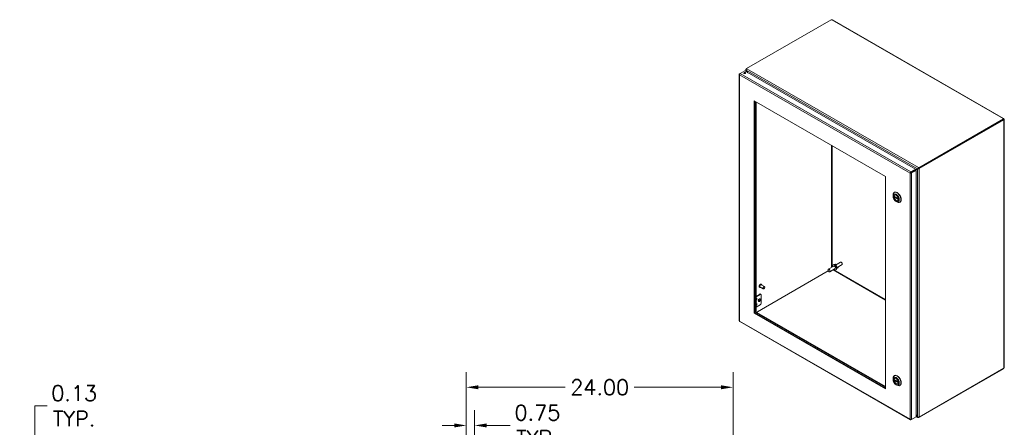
# Model space of a CAD drawing. Header units: inches. Extents: x 8 to 182, y 6 to 119.
# Tile 8 of 8: x 94 to 182, y 82 to 119. Entities that reach past the tile are written whole.
import ezdxf

# ---------------------------------------------------------------- set-up
doc = ezdxf.new("R2010")
doc.units = ezdxf.units.IN
doc.header["$LTSCALE"] = 11
doc.header["$MEASUREMENT"] = 0
for name, color, linetype, lineweight in [('Dimension (ANSI)', 7, 'Continuous', 5), ('Visible (ANSI)', 7, 'Continuous', 5), ('Visible Narrow (ANSI)', 7, 'Continuous', 5)]:
    doc.layers.add(name, color=color, linetype=linetype, lineweight=lineweight)
doc.styles.add('Note Text (ANSI)', font='RomanS.shx')
doc.dimstyles.new('Default (ANSI)', dxfattribs={"dimscale": 11, "dimtxt": 0.125, "dimasz": 0.098425, "dimexe": 0.125, "dimexo": 0.0625, "dimgap": 0.031496, "dimtad": 0, "dimtih": 1, "dimtoh": 1, "dimrnd": 1e-08, "dimzin": 0, "dimdsep": 46, "dimtxsty": 'Note Text (ANSI)', "dimcen": 0.09, "dimdle": 0.393701, "dimclrd": 256, "dimclre": 256, "dimclrt": 256, "dimadec": 0, "dimazin": 0, "dimtfac": 0.96, "dimtofl": 0, "dimtmove": 0, "dimatfit": 3, "dimfxl": 1, "dimtolj": 1, "dimtzin": 4, "dimlwd": -1, "dimlwe": -1, "dimarcsym": 0})

# ---------------------------------------------------------------- blocks, each defined once
blk = doc.blocks.new('*D6')
at = {"layer": 'Defpoints', "color": 0, "transparency": 16777216}
for p in [(157.708, 85.729), (133.708, 79.208), (157.708, 79.208)]:
    blk.add_point(p, dxfattribs=at)
at = {"layer": 'Dimension (ANSI)', "transparency": 16777216}
for p, q in [((133.708, 79.895), (133.708, 87.104)), ((157.708, 79.895), (157.708, 87.104)), ((134.791, 85.729), (142.612, 85.729)), ((156.626, 85.729), (148.805, 85.729))]:
    blk.add_line(p, q, dxfattribs=at)
for points in [[(134.791, 85.91), (134.791, 85.549), (133.708, 85.729)], [(156.626, 85.91), (156.626, 85.549), (157.708, 85.729)]]:
    blk.add_solid(points, dxfattribs=at)
at = {"layer": 'Dimension (ANSI)', "transparency": 16777216, "insert": (145.708, 85.729), "char_height": 1.375, "attachment_point": 5, "style": 'Note Text (ANSI)'}
blk.add_mtext('\\A1;24.00', dxfattribs=at)
blk = doc.blocks.new('*D7')
at = {"layer": 'Defpoints', "color": 0, "transparency": 16777216}
for p in [(133.708, 82.296), (133.708, 79.208), (134.458, 78.538)]:
    blk.add_point(p, dxfattribs=at)
at = {"layer": 'Dimension (ANSI)', "transparency": 16777216}
for p, q in [((133.708, 79.895), (133.708, 83.671)), ((134.458, 79.225), (134.458, 83.671)), ((132.626, 82.296), (131.543, 82.296)), ((135.541, 82.296), (137.661, 82.296))]:
    blk.add_line(p, q, dxfattribs=at)
for points in [[(132.626, 82.476), (132.626, 82.115), (133.708, 82.296)], [(135.541, 82.476), (135.541, 82.115), (134.458, 82.296)]]:
    blk.add_solid(points, dxfattribs=at)
at = {"layer": 'Dimension (ANSI)', "transparency": 16777216, "insert": (140.103, 82.296), "char_height": 1.375, "attachment_point": 5, "style": 'Note Text (ANSI)'}
blk.add_mtext('\\A1;0.75{\\PTYP.}', dxfattribs=at)
blk = doc.blocks.new('*D10')
at = {"layer": 'Defpoints', "color": 0, "transparency": 16777216}
for p in [(94.892, 79.163), (102.188, 79.163), (103.105, 79.288)]:
    blk.add_point(p, dxfattribs=at)
at = {"layer": 'Dimension (ANSI)', "transparency": 16777216}
for p, q in [((94.892, 80.37), (94.892, 84.05)), ((94.892, 84.05), (95.975, 84.05)), ((102.418, 79.288), (93.517, 79.288)), ((101.5, 79.163), (93.517, 79.163)), ((94.892, 78.08), (94.892, 76.997))]:
    blk.add_line(p, q, dxfattribs=at)
for points in [[(94.712, 80.37), (95.073, 80.37), (94.892, 79.288)], [(94.712, 78.08), (95.073, 78.08), (94.892, 79.163)]]:
    blk.add_solid(points, dxfattribs=at)
at = {"layer": 'Dimension (ANSI)', "transparency": 16777216, "insert": (98.417, 84.05), "char_height": 1.375, "attachment_point": 5, "style": 'Note Text (ANSI)'}
blk.add_mtext('\\A1;0.13{\\PTYP.}', dxfattribs=at)

msp = doc.modelspace()

# ---------------------------------------------------------------- linework, layer by layer
at = {"layer": 'Visible (ANSI)'}
for p, q in [((158.916, 114.409), (166.545, 118.802)), ((166.666, 118.78), (182.054, 109.918)), ((158.864, 114.127), (158.864, 114.313)), ((158.916, 114.377), (158.892, 114.363)), ((158.892, 114.363), (158.911, 114.352)), ((158.892, 114.359), (158.892, 114.363)), ((158.916, 114.409), (158.947, 114.391)), ((158.916, 114.36), (158.916, 114.409)), ((158.269, 113.876), (158.269, 91.724)), ((158.351, 113.954), (158.297, 113.923)), ((158.317, 113.912), (158.297, 113.923)), ((158.352, 113.955), (158.757, 114.188)), ((158.757, 114.188), (174.122, 105.34)), ((158.899, 114.261), (158.892, 114.257)), ((158.892, 114.257), (159.019, 114.038)), ((159.033, 114.03), (158.899, 114.262)), ((159.606, 92.405), (159.606, 111.515)), ((159.606, 111.515), (171.436, 104.703)), ((159.654, 111.487), (159.654, 92.433)), ((159.729, 111.445), (159.729, 92.544)), ((159.777, 92.572), (159.777, 111.417)), ((182.053, 109.872), (174.424, 105.479)), ((182.016, 109.902), (182.016, 109.908)), ((182.053, 109.816), (182.053, 109.872)), ((182.053, 109.85), (182.085, 109.868)), ((182.053, 109.816), (174.424, 105.423)), ((174.448, 105.405), (182.076, 109.797)), ((182.076, 109.797), (182.048, 109.813)), ((182.053, 109.838), (182.09, 109.859)), ((182.09, 109.78), (182.085, 109.783)), ((182.118, 109.808), (182.118, 87.519)), ((174.393, 105.497), (174.424, 105.479)), ((174.424, 105.423), (174.393, 105.441)), ((174.424, 105.479), (174.424, 105.423)), ((171.436, 104.703), (171.436, 85.593)), ((173.684, 105.024), (173.636, 104.996)), ((173.691, 105.035), (173.826, 105.112)), ((173.718, 105.034), (173.71, 105.029)), ((174.122, 105.34), (173.718, 105.107)), ((173.718, 105.052), (174.122, 105.285)), ((173.718, 105.052), (173.718, 105.107)), ((173.725, 105.039), (174.13, 105.272)), ((173.725, 105.039), (173.773, 105.012)), ((173.773, 105.012), (174.178, 105.245)), ((174.305, 105.39), (173.915, 105.164)), ((173.915, 105.164), (173.963, 105.191)), ((173.963, 105.191), (174.353, 105.418)), ((174.122, 105.285), (174.122, 105.34)), ((174.13, 105.272), (174.312, 105.378)), ((174.13, 105.272), (174.178, 105.245)), ((174.178, 105.245), (174.178, 83.077)), ((174.353, 105.418), (174.305, 105.39)), ((174.36, 105.405), (174.312, 105.378)), ((174.4, 105.432), (174.404, 105.435)), ((174.4, 105.432), (174.448, 105.405)), ((174.4, 105.429), (174.4, 105.432)), ((174.448, 105.405), (174.448, 105.401)), ((172.106, 102.935), (172.106, 103.023)), ((172.191, 102.928), (172.589, 102.699)), ((172.255, 102.891), (172.198, 102.858)), ((172.211, 103.255), (172.237, 103.27)), ((172.273, 103.036), (172.245, 103.02)), ((172.386, 102.449), (172.462, 102.405)), ((172.557, 102.542), (172.529, 102.526)), ((172.716, 102.379), (172.741, 102.394)), ((166.771, 96.64), (166.284, 96.36)), ((166.766, 96.776), (166.71, 96.745)), ((167.389, 96.983), (166.944, 96.727)), ((167.515, 96.765), (167.07, 96.509)), ((167.475, 96.964), (167.452, 96.977)), ((167.541, 96.849), (167.541, 96.823)), ((159.696, 92.408), (166.284, 96.202)), ((166.908, 96.402), (166.422, 96.122)), ((167.023, 96.329), (166.968, 96.298)), ((160.539, 94.787), (160.24, 94.959)), ((160.255, 94.997), (160.25, 94.999)), ((160.118, 94.113), (159.777, 93.916)), ((159.777, 93.864), (160.164, 94.087)), ((160.1, 94.729), (160.096, 94.732)), ((160.425, 94.588), (160.126, 94.761)), ((160.175, 94.119), (160.221, 94.092)), ((160.245, 94.04), (160.245, 93.29)), ((160.492, 94.6), (160.482, 94.594)), ((160.563, 94.723), (160.563, 94.734)), ((159.777, 93.704), (159.846, 93.744)), ((159.777, 93.627), (159.8, 93.641)), ((159.846, 93.614), (159.777, 93.574)), ((159.846, 93.256), (159.777, 93.216)), ((159.8, 93.152), (159.777, 93.139)), ((159.777, 92.927), (160.164, 93.15)), ((159.777, 93.086), (159.846, 93.126)), ((159.81, 93.658), (159.81, 93.724)), ((159.81, 93.235), (159.81, 93.17)), ((159.856, 93.738), (159.856, 93.632)), ((159.856, 93.143), (159.856, 93.25)), ((159.606, 92.405), (159.654, 92.433)), ((171.436, 85.593), (159.606, 92.405)), ((159.654, 92.501), (159.777, 92.572)), ((159.729, 92.544), (159.654, 92.501)), ((159.654, 92.433), (171.436, 85.648)), ((159.715, 92.398), (159.789, 92.44)), ((159.729, 92.544), (159.777, 92.572)), ((159.789, 92.44), (159.837, 92.468)), ((159.789, 92.44), (171.436, 85.733)), ((171.436, 85.789), (159.837, 92.468)), ((158.311, 91.652), (173.663, 82.811)), ((174.424, 82.996), (182.053, 87.389)), ((182.076, 87.435), (174.448, 83.042)), ((182.053, 87.389), (182.053, 87.422)), ((172.106, 86.448), (172.106, 86.536)), ((172.191, 86.441), (172.589, 86.212)), ((172.25, 86.401), (172.198, 86.371)), ((172.211, 86.768), (172.237, 86.783)), ((172.273, 86.549), (172.245, 86.533)), ((172.386, 85.962), (172.462, 85.918)), ((172.557, 86.055), (172.529, 86.039)), ((172.716, 85.892), (172.741, 85.907)), ((174.312, 83.069), (174.178, 83.302)), ((173.718, 82.812), (174.122, 83.045)), ((173.718, 82.834), (173.718, 82.812)), ((174.178, 83.077), (173.773, 82.844)), ((174.122, 83.045), (174.122, 83.045)), ((174.178, 83.285), (174.305, 83.065)), ((174.339, 83.013), (174.178, 83.106)), ((174.312, 83.069), (174.305, 83.065)), ((174.424, 82.996), (174.393, 83.014)), ((174.424, 83.037), (174.424, 82.996)), ((174.448, 83.042), (174.445, 83.044)), ((174.448, 83.046), (174.448, 83.042))]:
    msp.add_line(p, q, dxfattribs=at)
for centre, major_axis, ratio, start_param, end_param in [((166.602, 118.817), (-0.0623, 0), 0.575862, 0.416391, 1.657802), ((158.757, 113.946), (-0.0862, 0), 0.575862, 3.734549, 5.690228), ((182.079, 109.905), (-0.0623, 0), 0.575862, 6.196179, 7.43759), ((182.118, 109.881), (0.0311, -0.054), 0.578093, 4.627317, 4.801329), ((182.118, 109.836), (-0.0311, -0.054), 0.578093, 5.770975, 6.368258), ((174.373, 105.429), (0.0286, 0.0166), 0.001672, 0.784431, 2.355228), ((173.894, 105.152), (-0.0965, -0.0558), 0.001672, 0.784431, 2.355228), ((174.38, 105.417), (-0.0286, -0.0166), 0.001672, 3.926024, 5.49682), ((172.464, 102.817), (-0.252, 0.438), 0.578093, 2.354261, 7.070517), ((172.387, 102.773), (-0.142, 0.247), 0.578093, 4.132867, 6.866575), ((172.387, 102.773), (0.142, -0.247), 0.578093, 4.132867, 6.866575), ((172.489, 102.832), (0.252, -0.438), 0.578093, 0, 3.141593), ((166.839, 96.521), (-0.129, 0.224), 0.578093, 2.132773, 7.292005), ((166.894, 96.553), (-0.129, 0.224), 0.578093, 3.141593, 6.283185), ((166.839, 96.521), (-0.069, 0.119), 0.578093, 3.141593, 6.283185), ((167.04, 96.635), (-0.1, 0.174), 0.578093, 5.402921, 6.794667), ((167.088, 96.663), (-0.1, 0.174), 0.578093, 0.241071, 0.880264), ((167.452, 96.874), (-0.063, 0.109), 0.578093, 3.141593, 6.283185), ((167.474, 96.887), (-0.0469, 0.0814), 0.578093, 3.928925, 5.495853), ((167.088, 96.663), (0.1, -0.174), 0.578093, 5.381381, 6.042114), ((167.04, 96.635), (0.1, -0.174), 0.578093, 5.760099, 7.18499), ((160.183, 94.86), (-0.0572, -0.0993), 0.578093, 3.141593, 6.283185), ((160.118, 94.019), (0.0572, 0.0993), 0.578093, 0, 0.783464), ((160.164, 93.993), (0.0572, 0.0993), 0.578093, 5.495853, 7.06665), ((160.482, 94.688), (0.0572, 0.0993), 0.578093, 5.495853, 10.21211), ((159.759, 93.385), (0.0393, 0.0683), 0.578093, 4.250835, 6.740872), ((159.8, 93.652), (0.0071, 0.0124), 0.578093, 3.925057, 5.495853), ((159.8, 93.164), (0.0071, 0.0124), 0.578093, 3.925057, 5.495853), ((159.846, 93.732), (0.0071, 0.0124), 0.578093, 5.495853, 7.06665), ((159.846, 93.626), (-0.0071, -0.0124), 0.578093, 0.783464, 2.354261), ((159.846, 93.244), (0.0071, 0.0124), 0.578093, 5.495853, 7.06665), ((159.846, 93.138), (-0.0071, -0.0124), 0.578093, 0.783464, 2.354261), ((159.986, 93.627), (-0.0393, -0.0683), 0.578093, 1.117597, 2.023995), ((160.164, 93.243), (0.0572, 0.0993), 0.578093, 3.925057, 5.495853), ((172.489, 86.345), (0.252, -0.438), 0.578093, 0, 3.141593), ((182.118, 87.445), (0.0311, 0.054), 0.578093, 1.481856, 2.07914), ((172.464, 86.33), (-0.252, 0.438), 0.578093, 2.354261, 7.070517), ((172.387, 86.286), (-0.142, 0.247), 0.578093, 4.132867, 6.866575), ((172.387, 86.286), (0.142, -0.247), 0.578093, 4.132867, 6.866575)]:
    msp.add_ellipse(centre, major_axis=major_axis, ratio=ratio, start_param=start_param, end_param=end_param, dxfattribs=at)
for centre, major_axis, ratio in [((158.757, 114.002), (0.0862, 0), 0.575862), ((172.387, 102.773), (0.198, -0.344), 0.578093), ((172.387, 102.773), (0.145, -0.252), 0.578093), ((166.353, 96.241), (-0.069, 0.119), 0.578093), ((160.492, 94.682), (0.05, 0.0868), 0.578093), ((172.387, 86.286), (0.198, -0.344), 0.578093), ((172.387, 86.286), (0.145, -0.252), 0.578093)]:
    msp.add_ellipse(centre, major_axis=major_axis, ratio=ratio, dxfattribs=at)
for points, knots in [([(166.666, 118.78), (166.654, 118.787), (166.636, 118.787), (166.617, 118.783), (166.614, 118.783), (166.611, 118.782), (166.607, 118.781)], [0.0015831, 0.0015831, 0.0015831, 0.0015831, 0.5921892, 0.5921892, 0.5921892, 0.698392, 0.698392, 0.698392, 0.698392]), ([(158.892, 114.359), (158.868, 114.346), (158.858, 114.32), (158.867, 114.294), (158.872, 114.281), (158.88, 114.268), (158.892, 114.257)], [0, 0, 0, 0, 1.050651, 1.050651, 1.050651, 1.570796, 1.570796, 1.570796, 1.570796]), ([(158.899, 114.262), (158.892, 114.293), (158.899, 114.332), (158.916, 114.36), (158.924, 114.374), (158.935, 114.385), (158.947, 114.391)], [-1.570796, -1.570796, -1.570796, -1.570796, -0.520146, -0.520146, -0.520146, 0, 0, 0, 0]), ([(158.297, 113.923), (158.272, 113.905), (158.263, 113.879), (158.274, 113.856), (158.278, 113.847), (158.287, 113.837), (158.297, 113.829)], [0, 0, 0, 0, 1.095058, 1.095058, 1.095058, 1.570796, 1.570796, 1.570796, 1.570796]), ([(158.297, 113.829), (158.294, 113.86), (158.306, 113.898), (158.325, 113.926), (158.333, 113.938), (158.343, 113.948), (158.352, 113.955)], [0, 0, 0, 0, 1.095058, 1.095058, 1.095058, 1.570796, 1.570796, 1.570796, 1.570796]), ([(182.016, 109.908), (182.024, 109.919), (182.038, 109.926), (182.051, 109.92), (182.064, 109.914), (182.075, 109.897), (182.082, 109.878), (182.083, 109.875), (182.084, 109.871), (182.085, 109.868)], [2.443201, 2.443201, 2.443201, 2.443201, 3.088295, 3.088295, 3.088295, 3.733782, 3.733782, 3.733782, 3.839985, 3.839985, 3.839985, 3.839985]), ([(182.09, 109.859), (182.104, 109.844), (182.117, 109.826), (182.118, 109.811), (182.12, 109.796), (182.11, 109.785), (182.097, 109.781), (182.095, 109.781), (182.092, 109.78), (182.09, 109.78)], [-2.269188, -2.269188, -2.269188, -2.269188, -1.624093, -1.624093, -1.624093, -0.978607, -0.978607, -0.978607, -0.872404, -0.872404, -0.872404, -0.872404]), ([(174.393, 105.497), (174.369, 105.483), (174.342, 105.456), (174.324, 105.429), (174.315, 105.415), (174.308, 105.402), (174.305, 105.39)], [0, 0, 0, 0, 1.050651, 1.050651, 1.050651, 1.570796, 1.570796, 1.570796, 1.570796]), ([(173.718, 105.107), (173.69, 105.094), (173.662, 105.065), (173.648, 105.035), (173.641, 105.021), (173.638, 105.008), (173.636, 104.996)], [0, 0, 0, 0, 1.095058, 1.095058, 1.095058, 1.570796, 1.570796, 1.570796, 1.570796]), ([(173.636, 104.996), (173.661, 104.986), (173.7, 104.984), (173.734, 104.993), (173.748, 104.998), (173.762, 105.004), (173.773, 105.012)], [0, 0, 0, 0, 1.095058, 1.095058, 1.095058, 1.570796, 1.570796, 1.570796, 1.570796]), ([(173.684, 105.024), (173.688, 105.033), (173.701, 105.047), (173.715, 105.051), (173.716, 105.051), (173.717, 105.051), (173.718, 105.052)], [0, 0, 0, 0, 1.483475, 1.483475, 1.483475, 1.570796, 1.570796, 1.570796, 1.570796]), ([(173.684, 105.024), (173.694, 105.023), (173.712, 105.027), (173.723, 105.037), (173.723, 105.038), (173.724, 105.039), (173.725, 105.039)], [0, 0, 0, 0, 1.483475, 1.483475, 1.483475, 1.570796, 1.570796, 1.570796, 1.570796]), ([(174.312, 105.378), (174.336, 105.372), (174.373, 105.374), (174.405, 105.384), (174.422, 105.388), (174.437, 105.394), (174.448, 105.401)], [-1.570796, -1.570796, -1.570796, -1.570796, -0.520146, -0.520146, -0.520146, 0, 0, 0, 0]), ([(172.191, 102.928), (172.19, 102.929), (172.19, 102.929), (172.189, 102.931), (172.189, 102.933), (172.19, 102.934)], [0.15198676, 0.15198676, 0.15198676, 0.15198676, 0.16728389, 0.16728389, 0.18262674, 0.18262674, 0.18262674, 0.18262674]), ([(172.19, 102.84), (172.189, 102.841), (172.189, 102.843), (172.19, 102.847), (172.19, 102.849), (172.192, 102.852), (172.193, 102.854), (172.195, 102.856), (172.197, 102.858), (172.198, 102.858)], [0.06106483, 0.06106483, 0.06106483, 0.06106483, 0.07640769, 0.07640769, 0.09175054, 0.09175054, 0.10679817, 0.10679817, 0.12184579, 0.12184579, 0.12184579, 0.12184579]), ([(172.584, 102.707), (172.585, 102.705), (172.585, 102.703), (172.587, 102.701), (172.588, 102.7), (172.589, 102.699), (172.589, 102.699), (172.589, 102.699)], [0.06106483, 0.06106483, 0.06106483, 0.06106483, 0.07640769, 0.07640769, 0.09175054, 0.09175054, 0.09336877, 0.09336877, 0.09336877, 0.09336877]), ([(172.591, 102.624), (172.59, 102.623), (172.589, 102.622), (172.588, 102.62), (172.587, 102.618), (172.585, 102.615), (172.585, 102.614), (172.584, 102.612)], [0.14432591, 0.14432591, 0.14432591, 0.14432591, 0.15194103, 0.15194103, 0.16728389, 0.16728389, 0.18262674, 0.18262674, 0.18262674, 0.18262674]), ([(160.096, 94.732), (160.088, 94.736), (160.081, 94.743), (160.07, 94.761), (160.066, 94.771), (160.062, 94.796), (160.061, 94.809), (160.065, 94.838), (160.068, 94.854), (160.079, 94.884), (160.086, 94.899), (160.102, 94.927), (160.112, 94.941), (160.133, 94.964), (160.145, 94.975), (160.168, 94.992), (160.18, 94.998), (160.204, 95.006), (160.216, 95.008), (160.235, 95.006), (160.243, 95.003), (160.25, 94.999)], [0.744507, 0.744507, 0.744507, 0.744507, 1.03751, 1.03751, 1.346403, 1.346403, 1.672174, 1.672174, 2.000109, 2.000109, 2.326727, 2.326727, 2.652779, 2.652779, 2.979477, 2.979477, 3.307468, 3.307468, 3.632626, 3.632626, 3.8861, 3.8861, 3.8861, 3.8861]), ([(160.255, 94.997), (160.263, 94.992), (160.27, 94.985), (160.281, 94.968), (160.285, 94.957), (160.288, 94.941), (160.288, 94.936), (160.289, 94.931)], [3.8860999, 3.8860999, 3.8860999, 3.8860999, 4.1791026, 4.1791026, 4.4879954, 4.4879954, 4.6067019, 4.6067019, 4.6067019, 4.6067019]), ([(160.174, 94.733), (160.169, 94.73), (160.164, 94.728), (160.147, 94.722), (160.135, 94.721), (160.116, 94.722), (160.108, 94.725), (160.1, 94.729)], [6.3070905, 6.3070905, 6.3070905, 6.3070905, 6.4490607, 6.4490607, 6.7742191, 6.7742191, 7.0276926, 7.0276926, 7.0276926, 7.0276926]), ([(159.999, 93.527), (159.999, 93.527), (159.999, 93.527), (159.998, 93.531), (159.998, 93.535), (159.998, 93.543), (159.998, 93.548), (160, 93.56), (160.002, 93.567), (160.006, 93.582), (160.01, 93.59), (160.017, 93.606), (160.022, 93.614), (160.032, 93.629), (160.038, 93.635), (160.049, 93.647), (160.054, 93.652), (160.064, 93.659), (160.068, 93.662), (160.075, 93.665), (160.077, 93.666), (160.08, 93.666), (160.08, 93.666), (160.08, 93.666)], [4.299308, 4.299308, 4.299308, 4.299308, 4.495423, 4.495423, 4.700289, 4.700289, 4.911907, 4.911907, 5.140003, 5.140003, 5.383334, 5.383334, 5.635212, 5.635212, 5.886579, 5.886579, 6.127984, 6.127984, 6.352266, 6.352266, 6.560109, 6.560109, 6.692398, 6.692398, 6.692398, 6.692398]), ([(158.311, 91.652), (158.307, 91.654), (158.303, 91.658), (158.301, 91.663), (158.297, 91.67), (158.296, 91.68), (158.297, 91.692)], [0.7834645, 0.7834645, 0.7834645, 0.7834645, 1.0950581, 1.0950581, 1.0950581, 1.5707963, 1.5707963, 1.5707963, 1.5707963]), ([(182.09, 87.468), (182.104, 87.483), (182.117, 87.5), (182.118, 87.515), (182.118, 87.517), (182.118, 87.518), (182.118, 87.519)], [0.8724043, 0.8724043, 0.8724043, 0.8724043, 1.5174992, 1.5174992, 1.5174992, 1.5707963, 1.5707963, 1.5707963, 1.5707963]), ([(172.191, 86.441), (172.19, 86.441), (172.19, 86.442), (172.189, 86.444), (172.189, 86.445), (172.19, 86.447)], [0.15198676, 0.15198676, 0.15198676, 0.15198676, 0.16728389, 0.16728389, 0.18262674, 0.18262674, 0.18262674, 0.18262674]), ([(172.19, 86.352), (172.189, 86.354), (172.189, 86.356), (172.19, 86.36), (172.19, 86.362), (172.192, 86.365), (172.193, 86.367), (172.195, 86.369), (172.197, 86.37), (172.198, 86.371)], [0.06106483, 0.06106483, 0.06106483, 0.06106483, 0.07640769, 0.07640769, 0.09175054, 0.09175054, 0.10679817, 0.10679817, 0.12184579, 0.12184579, 0.12184579, 0.12184579]), ([(172.584, 86.219), (172.585, 86.218), (172.585, 86.216), (172.587, 86.214), (172.588, 86.213), (172.589, 86.212), (172.589, 86.212), (172.589, 86.212)], [0.06106483, 0.06106483, 0.06106483, 0.06106483, 0.07640769, 0.07640769, 0.09175054, 0.09175054, 0.09336877, 0.09336877, 0.09336877, 0.09336877]), ([(172.591, 86.137), (172.59, 86.136), (172.589, 86.135), (172.588, 86.133), (172.587, 86.131), (172.585, 86.128), (172.585, 86.126), (172.584, 86.125)], [0.14432591, 0.14432591, 0.14432591, 0.14432591, 0.15194103, 0.15194103, 0.16728389, 0.16728389, 0.18262674, 0.18262674, 0.18262674, 0.18262674]), ([(173.636, 82.859), (173.639, 82.828), (173.657, 82.807), (173.682, 82.805), (173.693, 82.804), (173.705, 82.806), (173.718, 82.812)], [0, 0, 0, 0, 1.095058, 1.095058, 1.095058, 1.570796, 1.570796, 1.570796, 1.570796]), ([(173.773, 82.844), (173.748, 82.833), (173.709, 82.831), (173.675, 82.841), (173.66, 82.845), (173.647, 82.851), (173.636, 82.859)], [0, 0, 0, 0, 1.095058, 1.095058, 1.095058, 1.570796, 1.570796, 1.570796, 1.570796]), ([(174.305, 83.065), (174.312, 83.034), (174.332, 83.01), (174.357, 83.006), (174.369, 83.005), (174.381, 83.007), (174.393, 83.014)], [-1.570796, -1.570796, -1.570796, -1.570796, -0.520146, -0.520146, -0.520146, 0, 0, 0, 0]), ([(174.448, 83.046), (174.424, 83.032), (174.387, 83.031), (174.355, 83.043), (174.339, 83.049), (174.324, 83.059), (174.312, 83.069)], [0, 0, 0, 0, 1.050651, 1.050651, 1.050651, 1.570796, 1.570796, 1.570796, 1.570796])]:
    msp.add_open_spline(points, degree=3, knots=knots, dxfattribs=at)
for points in [[(158.892, 114.359), (158.898, 114.356), (158.904, 114.352), (158.91, 114.349)], [(182.05, 109.812), (182.05, 109.813), (182.049, 109.813), (182.049, 109.814)], [(174.393, 105.497), (174.393, 105.478), (174.393, 105.46), (174.393, 105.441)], [(173.913, 105.164), (173.913, 105.164), (173.914, 105.164), (173.915, 105.164)], [(174.4, 105.429), (174.416, 105.419), (174.432, 105.41), (174.448, 105.401)], [(158.297, 91.692), (158.279, 91.7), (158.27, 91.712), (158.269, 91.724)], [(172.251, 86.394), (172.25, 86.399), (172.25, 86.403), (172.249, 86.408)], [(174.393, 83.035), (174.393, 83.028), (174.393, 83.021), (174.393, 83.014)]]:
    msp.add_open_spline(points, degree=3, dxfattribs=at)
at = {"layer": 'Visible Narrow (ANSI)'}
for p, q in [((182.016, 109.908), (166.607, 118.781)), ((158.947, 114.391), (174.393, 105.497)), ((158.297, 113.829), (158.297, 91.692)), ((173.636, 104.996), (158.297, 113.829)), ((158.352, 113.955), (173.718, 105.107)), ((158.892, 114.257), (158.892, 114.111)), ((174.305, 105.39), (158.899, 114.262)), ((182.09, 87.468), (182.09, 109.78)), ((166.582, 96.532), (166.582, 107.498)), ((166.622, 107.475), (166.622, 96.555)), ((173.636, 82.859), (173.636, 104.996)), ((173.773, 105.012), (173.773, 82.844)), ((173.826, 105.114), (173.826, 105.112)), ((173.913, 105.164), (173.915, 105.164)), ((174.312, 83.069), (174.312, 105.378)), ((174.448, 105.401), (174.448, 83.046)), ((172.19, 102.934), (172.584, 102.707)), ((172.584, 102.612), (172.19, 102.84)), ((172.591, 102.632), (172.198, 102.858)), ((171.436, 93.574), (166.716, 96.292)), ((166.757, 96.315), (171.436, 93.62)), ((160.164, 94.087), (160.118, 94.113)), ((159.846, 93.614), (159.8, 93.641)), ((159.846, 93.126), (159.8, 93.152)), ((159.81, 93.658), (159.856, 93.632)), ((159.81, 93.17), (159.856, 93.143)), ((159.856, 93.738), (159.846, 93.744)), ((159.856, 93.25), (159.846, 93.256)), ((158.297, 91.692), (173.636, 82.859)), ((172.19, 86.447), (172.584, 86.219)), ((172.584, 86.125), (172.19, 86.352)), ((172.591, 86.145), (172.198, 86.371)), ((174.178, 83.138), (174.305, 83.065))]:
    msp.add_line(p, q, dxfattribs=at)
for centre, major_axis, start_param, end_param in [((160.173, 94.865), (-0.077, -0.134), 3.141593, 6.283185), ((160.178, 94.863), (-0.077, -0.134), 3.141593, 6.283185), ((160.183, 94.86), (-0.073, -0.127), 2.463573, 6.961205), ((160.032, 93.601), (-0.0393, -0.0683), 0.127899, 3.013693)]:
    msp.add_ellipse(centre, major_axis=major_axis, ratio=0.578093, start_param=start_param, end_param=end_param, dxfattribs=at)
msp.add_ellipse((160.083, 93.572), major_axis=(0.075, 0.13), ratio=0.578093, dxfattribs=at)

# ---------------------------------------------------------------- dimensions: what is measured, and where the dimension line sits
at = {"layer": 'Dimension (ANSI)'}
dim = msp.add_linear_dim(base=(157.708, 85.729), p1=(133.708, 79.208), p2=(157.708, 79.208), angle=180, dimstyle='Default (ANSI)', override={"dimtih": 0, "dimtoh": 0, "dimdec": 2, "dimtp": 0, "dimtm": 0, "dimtdec": 2, "dimatfit": 1}, dxfattribs=at)
dim.commit()
dim.dimension.update_dxf_attribs({"geometry": '*D6', "text_midpoint": (145.708, 85.729), "dimtype": 160})
dim = msp.add_linear_dim(base=(94.892340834, 79.162771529), p1=(103.105480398, 79.287771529), p2=(102.187984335, 79.162771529), angle=90, text='<>{\\PTYP.}', dimstyle='Default (ANSI)', override={"dimdec": 2, "dimtp": 0, "dimtm": 0, "dimtdec": 2, "dimatfit": 1}, dxfattribs=at)
dim.commit()
dim.dimension.update_dxf_attribs({"geometry": '*D10', "text_midpoint": (98.416712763, 84.049719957), "dimtype": 160})
dim = msp.add_linear_dim(base=(133.708, 82.296), p1=(134.458, 78.538), p2=(133.708, 79.208), text='<>{\\PTYP.}', dimstyle='Default (ANSI)', override={"dimtih": 0, "dimtoh": 0, "dimdec": 2, "dimtp": 0, "dimtm": 0, "dimtdec": 2, "dimatfit": 1}, dxfattribs=at)
dim.commit()
dim.dimension.update_dxf_attribs({"geometry": '*D7', "text_midpoint": (140.103, 82.296), "dimtype": 160})

doc.saveas('drawing.dxf')
